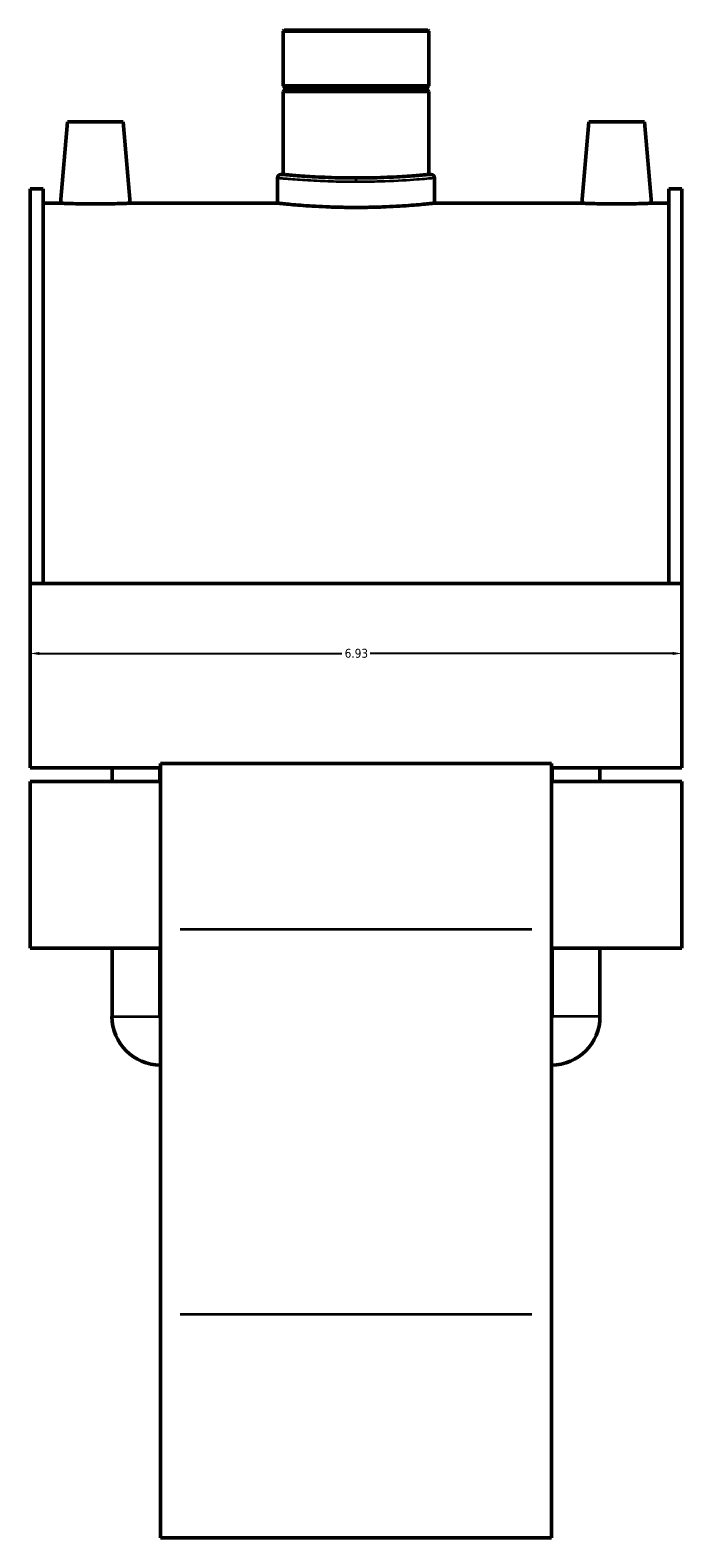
# Model space of a CAD drawing. Header units: inches. Extents: x -0.9 to 60.1, y -1.4 to 49.6.
# Tile 6 of 7: x 39.8 to 46.8, y 10.1 to 26.1. Entities that reach past the tile are written whole.
import ezdxf

# ---------------------------------------------------------------- set-up
doc = ezdxf.new("R2010")
doc.units = ezdxf.units.IN
doc.header["$MEASUREMENT"] = 0
for name, color, linetype, lineweight in [('Dimension (ANSI)', 7, 'Continuous', 25), ('Visible (ANSI)', 7, 'Continuous', 50), ('Visible Narrow (ANSI)', 7, 'Continuous', 35)]:
    doc.layers.add(name, color=color, linetype=linetype, lineweight=lineweight)
doc.styles.add('Note Text (ANSI)', font='tahoma.ttf')
doc.dimstyles.new('Default (ANSI)', dxfattribs={"dimtxt": 0.094488, "dimasz": 0.098425, "dimexe": 0.125, "dimexo": 0.0625, "dimgap": 0.031496, "dimtad": 0, "dimtih": 1, "dimtoh": 1, "dimrnd": 1e-08, "dimzin": 4, "dimdsep": 46, "dimtxsty": 'Note Text (ANSI)', "dimcen": 0.09, "dimdle": 0.393701, "dimclrd": 256, "dimclre": 256, "dimclrt": 5, "dimadec": 0, "dimazin": 1, "dimtfac": 1, "dimtofl": 0, "dimtmove": 0, "dimatfit": 3, "dimfxl": 1, "dimtolj": 1, "dimtzin": 4, "dimlwd": -1, "dimlwe": -1, "dimarcsym": 0})

# ---------------------------------------------------------------- blocks, each defined once
blk = doc.blocks.new('*D9')
at = {"layer": 'Defpoints', "color": 0, "transparency": 16777216}
for p in [(46.771, 19.478), (39.841, 19.241), (46.771, 19.241)]:
    blk.add_point(p, dxfattribs=at)
at = {"layer": 'Dimension (ANSI)', "transparency": 16777216}
for p, q in [((39.94, 19.478), (43.155, 19.478)), ((46.673, 19.478), (43.457, 19.478))]:
    blk.add_line(p, q, dxfattribs=at)
for points in [[(39.94, 19.494), (39.94, 19.461), (39.841, 19.478)], [(46.673, 19.494), (46.673, 19.461), (46.771, 19.478)]]:
    blk.add_solid(points, dxfattribs=at)
at = {"layer": 'Dimension (ANSI)', "color": 5, "transparency": 16777216, "insert": (43.186, 19.527), "char_height": 0.0945, "attachment_point": 1, "style": 'Note Text (ANSI)'}
blk.add_mtext('\\A1;6.93', dxfattribs=at)

msp = doc.modelspace()

# ---------------------------------------------------------------- linework, layer by layer
at = {"layer": 'Visible (ANSI)'}
for p, q in [((42.5429, 26.1075), (42.531, 26.0955)), ((44.0813, 26.0955), (42.531, 26.0955)), ((42.531, 26.0955), (42.531, 25.5138)), ((42.5429, 26.1075), (44.0694, 26.1075)), ((44.0694, 26.1075), (44.0813, 26.0955)), ((44.0813, 26.0955), (44.0813, 25.5138)), ((42.531, 25.5138), (44.0813, 25.5138)), ((42.5506, 25.4941), (42.531, 25.5138)), ((44.0616, 25.4941), (44.0813, 25.5138)), ((42.5506, 25.4745), (42.531, 25.4548)), ((44.0813, 25.4548), (42.531, 25.4548)), ((42.531, 25.4548), (42.531, 24.573)), ((42.5506, 25.4941), (44.0616, 25.4941)), ((42.5506, 25.4941), (42.5506, 25.4745)), ((44.0616, 25.4745), (42.5506, 25.4745)), ((44.0616, 25.4941), (44.0616, 25.4745)), ((44.0616, 25.4745), (44.0813, 25.4548)), ((44.0813, 25.4548), (44.0813, 24.573)), ((40.2388, 25.1336), (40.1631, 24.2675)), ((40.8294, 25.1336), (40.2388, 25.1336)), ((40.8294, 25.1336), (40.9052, 24.2675)), ((45.7828, 25.1336), (45.7071, 24.2675)), ((45.7828, 25.1336), (46.3734, 25.1336)), ((46.3734, 25.1336), (46.4492, 24.2675)), ((42.4713, 24.5373), (42.4713, 24.2675)), ((42.5071, 24.573), (42.531, 24.573)), ((44.0813, 24.573), (44.1051, 24.573)), ((44.1409, 24.5373), (44.1409, 24.2675)), ((39.8411, 24.4203), (39.8411, 20.2203)), ((39.8411, 24.4203), (39.9797, 24.4203)), ((39.9797, 20.2203), (39.9797, 24.4203)), ((46.6325, 20.2203), (46.6325, 24.4203)), ((46.6325, 24.4203), (46.7711, 24.4203)), ((46.7711, 24.4203), (46.7711, 20.2203)), ((40.1631, 24.2675), (39.9797, 24.2675)), ((42.4713, 24.2675), (40.9052, 24.2675)), ((45.7071, 24.2675), (44.1409, 24.2675)), ((46.6325, 24.2675), (46.4492, 24.2675)), ((39.8411, 20.2203), (39.8411, 18.2615)), ((46.7711, 20.2203), (39.8411, 20.2203)), ((46.7711, 18.2615), (46.7711, 20.2203)), ((41.2271, 18.3074), (41.2271, 16.5432)), ((45.3851, 18.3074), (41.2271, 18.3074)), ((45.3851, 16.5432), (45.3851, 18.3074)), ((41.2271, 18.2615), (39.8411, 18.2615)), ((40.7115, 18.1164), (40.7115, 18.2615)), ((41.2208, 18.1164), (41.2208, 18.2615)), ((46.7711, 18.2615), (45.3851, 18.2615)), ((45.3915, 18.1164), (45.3915, 18.2615)), ((45.9008, 18.1164), (45.9008, 18.2615)), ((39.8411, 18.1164), (39.8411, 16.3437)), ((41.2271, 18.1164), (39.8411, 18.1164)), ((46.7711, 18.1164), (45.3851, 18.1164)), ((46.7711, 16.3437), (46.7711, 18.1164)), ((41.2271, 12.4478), (41.2271, 16.5432)), ((45.3851, 16.5432), (45.3851, 12.4478)), ((41.2271, 16.3437), (39.8411, 16.3437)), ((40.7115, 15.6159), (40.7115, 16.3437)), ((41.2208, 15.6159), (41.2208, 16.3437)), ((46.7711, 16.3437), (45.3851, 16.3437)), ((45.3915, 15.6159), (45.3915, 16.3437)), ((45.9008, 15.6159), (45.9008, 16.3437)), ((41.2271, 12.4478), (41.2271, 10.071)), ((45.3851, 10.071), (45.3851, 12.4478)), ((45.3851, 10.071), (41.2271, 10.071))]:
    msp.add_line(p, q, dxfattribs=at)
for centre, radius, start, end in [((42.5071, 24.5373), 0.0358, 90, 180), ((44.1051, 24.5373), 0.0358, 0, 90), ((41.2271, 15.6159), 0.5157, 180, 270), ((41.2271, 15.6159), 0.00637, 180, 270), ((45.3851, 15.6159), 0.5157, 270, 0), ((45.3851, 15.6159), 0.00637, 270, 0)]:
    msp.add_arc(centre, radius, start, end, dxfattribs=at)
for points, knots in [([(44.0813, 24.573), (44.0813, 24.573), (44.0766, 24.5726), (44.057, 24.5707), (44.042, 24.5693), (44.0025, 24.5657), (43.9778, 24.5636), (43.9209, 24.559), (43.8886, 24.5565), (43.8199, 24.5517), (43.781, 24.5493), (43.6964, 24.5447), (43.6506, 24.5425), (43.5551, 24.5389), (43.5053, 24.5375), (43.4052, 24.5356), (43.3548, 24.5351), (43.2574, 24.5351), (43.2071, 24.5356), (43.1069, 24.5375), (43.0571, 24.5389), (42.9617, 24.5425), (42.9159, 24.5447), (42.8313, 24.5493), (42.7924, 24.5517), (42.7236, 24.5565), (42.6913, 24.559), (42.6344, 24.5636), (42.6098, 24.5657), (42.5702, 24.5693), (42.5553, 24.5707), (42.5356, 24.5726), (42.531, 24.573), (42.531, 24.573)], [2.9686837, 2.9686837, 2.9686837, 2.9686837, 3.3397686, 3.3397686, 3.7108535, 3.7108535, 4.0819384, 4.0819384, 4.4530233, 4.4530233, 4.8241093, 4.8241093, 5.1951954, 5.1951954, 5.5662814, 5.5662814, 5.9373674, 5.9373674, 6.3084535, 6.3084535, 6.6795395, 6.6795395, 7.0506255, 7.0506255, 7.4217116, 7.4217116, 7.7927965, 7.7927965, 8.1638814, 8.1638814, 8.5349663, 8.5349663, 8.9060511, 8.9060511, 8.9060511, 8.9060511]), ([(40.5341, 24.2584), (40.4875, 24.2584), (40.4377, 24.2589), (40.3462, 24.2606), (40.3045, 24.2618), (40.2387, 24.2641), (40.2102, 24.2653), (40.1724, 24.267), (40.1631, 24.2675), (40.1631, 24.2675)], [2.8436574, 2.8436574, 2.8436574, 2.8436574, 3.1992011, 3.1992011, 3.5547449, 3.5547449, 3.9101155, 3.9101155, 4.2654861, 4.2654861, 4.2654861, 4.2654861]), ([(40.9052, 24.2675), (40.9052, 24.2675), (40.8959, 24.267), (40.8581, 24.2653), (40.8296, 24.2641), (40.7637, 24.2618), (40.722, 24.2606), (40.6305, 24.2589), (40.5808, 24.2584), (40.5341, 24.2584)], [7.1091436, 7.1091436, 7.1091436, 7.1091436, 7.4645142, 7.4645142, 7.8198849, 7.8198849, 8.1754286, 8.1754286, 8.5309723, 8.5309723, 8.5309723, 8.5309723]), ([(43.3061, 24.2217), (43.2537, 24.2217), (43.1994, 24.2223), (43.0916, 24.2246), (43.038, 24.2263), (42.9351, 24.2306), (42.8858, 24.2332), (42.7947, 24.2388), (42.7529, 24.2418), (42.6788, 24.2475), (42.644, 24.2505), (42.5828, 24.256), (42.5562, 24.2586), (42.5136, 24.2629), (42.4975, 24.2646), (42.4764, 24.2669), (42.4713, 24.2675), (42.4713, 24.2675)], [0, 0, 0, 0, 0.3997013, 0.3997013, 0.7994026, 0.7994026, 1.1991039, 1.1991039, 1.5988052, 1.5988052, 1.9985046, 1.9985046, 2.3982039, 2.3982039, 2.7979033, 2.7979033, 3.1976026, 3.1976026, 3.1976026, 3.1976026]), ([(44.1409, 24.2675), (44.1409, 24.2675), (44.1359, 24.2669), (44.1147, 24.2646), (44.0986, 24.2629), (44.056, 24.2586), (44.0295, 24.256), (43.9682, 24.2505), (43.9334, 24.2475), (43.8594, 24.2418), (43.8175, 24.2388), (43.7264, 24.2332), (43.6771, 24.2306), (43.5743, 24.2263), (43.5207, 24.2246), (43.4128, 24.2223), (43.3586, 24.2217), (43.3061, 24.2217)], [9.5928079, 9.5928079, 9.5928079, 9.5928079, 9.9925073, 9.9925073, 10.3922067, 10.3922067, 10.791906, 10.791906, 11.1916054, 11.1916054, 11.5913067, 11.5913067, 11.991008, 11.991008, 12.3907093, 12.3907093, 12.7904106, 12.7904106, 12.7904106, 12.7904106]), ([(46.0781, 24.2584), (46.0315, 24.2584), (45.9817, 24.2589), (45.8902, 24.2606), (45.8485, 24.2618), (45.7827, 24.2641), (45.7542, 24.2653), (45.7164, 24.267), (45.7071, 24.2675), (45.7071, 24.2675)], [0, 0, 0, 0, 0.3555437, 0.3555437, 0.7110874, 0.7110874, 1.0664581, 1.0664581, 1.4218287, 1.4218287, 1.4218287, 1.4218287]), ([(46.4492, 24.2675), (46.4492, 24.2675), (46.4399, 24.267), (46.4021, 24.2653), (46.3736, 24.2641), (46.3077, 24.2618), (46.266, 24.2606), (46.1745, 24.2589), (46.1248, 24.2584), (46.0781, 24.2584)], [4.2654861, 4.2654861, 4.2654861, 4.2654861, 4.6208568, 4.6208568, 4.9762274, 4.9762274, 5.3317711, 5.3317711, 5.6873149, 5.6873149, 5.6873149, 5.6873149])]:
    msp.add_open_spline(points, degree=3, knots=knots, dxfattribs=at)
at = {"layer": 'Visible Narrow (ANSI)'}
for p, q in [((43.3061, 24.532), (43.3061, 24.4994)), ((45.1772, 16.5432), (41.435, 16.5432)), ((40.7146, 15.6159), (41.2176, 15.6159)), ((45.8976, 15.6159), (45.3946, 15.6159)), ((45.1772, 12.4478), (41.435, 12.4478))]:
    msp.add_line(p, q, dxfattribs=at)
for points, knots in [([(42.4714, 24.5373), (42.4714, 24.5372), (42.4882, 24.5356), (42.5568, 24.5293), (42.612, 24.5245), (42.7507, 24.5145), (42.8332, 24.5093), (42.9969, 24.5021), (43.0746, 24.4996), (43.2045, 24.4973), (43.2553, 24.4968), (43.3061, 24.4968)], [-9.5921842, -9.5921842, -9.5921842, -9.5921842, -8.8881221, -8.8881221, -8.1124735, -8.1124735, -7.3604501, -7.3604501, -6.7661973, -6.7661973, -6.3947894, -6.3947894, -6.3947894, -6.3947894]), ([(43.3061, 24.5324), (43.2575, 24.5324), (43.2089, 24.5329), (43.0846, 24.5352), (43.0102, 24.5377), (42.8535, 24.545), (42.7745, 24.5501), (42.6417, 24.5602), (42.5889, 24.5651), (42.5232, 24.5714), (42.5072, 24.573), (42.5071, 24.573)], [6.3947894, 6.3947894, 6.3947894, 6.3947894, 6.7661973, 6.7661973, 7.3604501, 7.3604501, 8.1124735, 8.1124735, 8.8881221, 8.8881221, 9.5921842, 9.5921842, 9.5921842, 9.5921842]), ([(44.105, 24.573), (44.105, 24.573), (44.0958, 24.5721), (44.0438, 24.567), (43.9795, 24.5608), (43.7999, 24.5474), (43.6821, 24.5404), (43.4736, 24.5338), (43.3899, 24.5324), (43.3061, 24.5324)], [15.9869845, 15.9869845, 15.9869845, 15.9869845, 16.5244502, 16.5244502, 17.5089771, 17.5089771, 18.544752, 18.544752, 19.1843681, 19.1843681, 19.1843681, 19.1843681]), ([(43.3061, 24.4968), (43.3936, 24.4968), (43.4811, 24.4982), (43.6989, 24.5047), (43.822, 24.5117), (44.0097, 24.5251), (44.0768, 24.5312), (44.1311, 24.5363), (44.1408, 24.5372), (44.1408, 24.5372)], [-19.1843681, -19.1843681, -19.1843681, -19.1843681, -18.544752, -18.544752, -17.5089771, -17.5089771, -16.5244502, -16.5244502, -15.9869845, -15.9869845, -15.9869845, -15.9869845])]:
    msp.add_open_spline(points, degree=3, knots=knots, dxfattribs=at)

# ---------------------------------------------------------------- dimensions: what is measured, and where the dimension line sits
at = {"layer": 'Dimension (ANSI)'}
dim = msp.add_linear_dim(base=(46.7711, 19.4778), p1=(39.8411, 19.2409), p2=(46.7711, 19.2409), dimstyle='Default (ANSI)', override={"dimgap": 0.031496, "dimtih": 0, "dimtoh": 0, "dimdec": 2, "dimse1": 1, "dimse2": 1, "dimtol": 0, "dimlim": 0, "dimtp": 0, "dimtm": 0, "dimtdec": 2, "dimatfit": 1}, dxfattribs=at)
dim.commit()
dim.dimension.update_dxf_attribs({"geometry": '*D9', "text_midpoint": (43.3061, 19.4778), "dimtype": 160})

doc.saveas('drawing.dxf')
